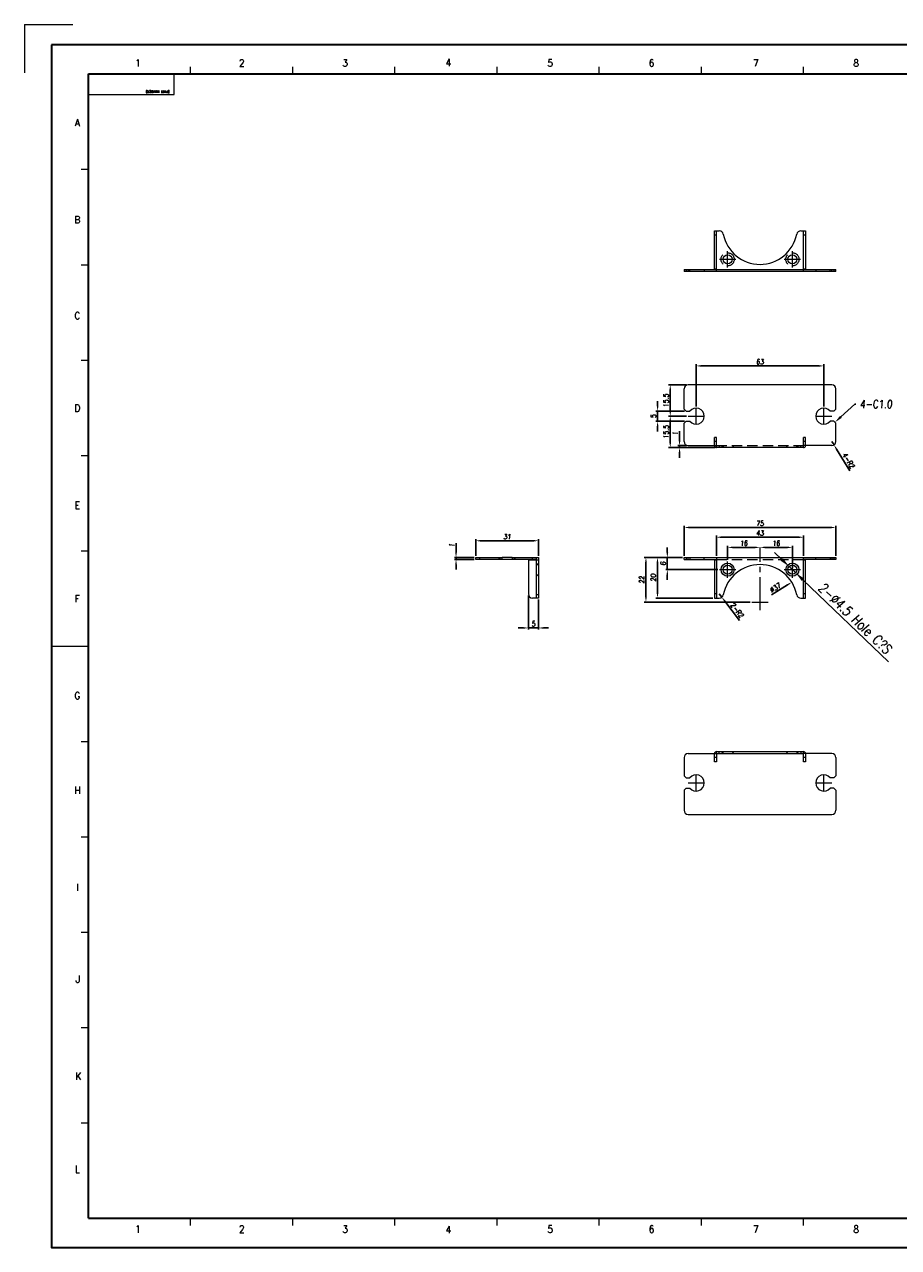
# Model space of a CAD drawing. Header units: millimetres. Extents: x 4065 to 8083, y -652 to 5416.
# Tile 25 of 256: x 5146 to 5577, y 192 to 796. Entities that reach past the tile are written whole.
import ezdxf
from ezdxf import colors
from ezdxf.entities.mleader import LeaderData, LeaderLine
from ezdxf.enums import TextEntityAlignment as Align
from ezdxf.math import Vec2, Vec3

# ---------------------------------------------------------------- set-up
doc = ezdxf.new("R2010")
doc.units = ezdxf.units.MM
doc.header["$LTSCALE"] = 0.8
doc.header["$PDMODE"] = 3
doc.header["$PDSIZE"] = 0.3125
for name, pattern in [('CENTER', [50.8, 31.75, -6.35, 6.35, -6.35]), ('CENTER2', [28.575, 19.05, -3.175, 3.175, -3.175]), ('HIDDEN', [9.525, 6.35, -3.175])]:
    doc.linetypes.add(name, pattern=pattern)
doc.layers.get('0').update_dxf_attribs({"linetype": 'CONTINUOUS', "lineweight": 0})
doc.layers.get('Defpoints').update_dxf_attribs({"linetype": 'CONTINUOUS', "lineweight": 0})
for name, color, linetype, lineweight in [('1', 2, 'CENTER', 0), ('2', 3, 'CONTINUOUS', 0), ('3', 5, 'HIDDEN', 0), ('4', 1, 'CENTER2', 9)]:
    doc.layers.add(name, color=color, linetype=linetype, lineweight=lineweight)
doc.styles.get("Standard").update_dxf_attribs({"font": 'romans.shx', "width": 0.8, "oblique": 5, "bigfont": 'whgtxt.shx'})
doc.dimstyles.get("Standard").update_dxf_attribs({"dimtxt": 2.5, "dimasz": 2.5, "dimexe": 0.8, "dimexo": 0.8, "dimgap": 0.8, "dimtad": 1, "dimdsep": 46, "dimtxsty": 'Standard', "dimcen": 0, "dimclrd": 3, "dimclre": 3, "dimclrt": 3, "dimazin": 0, "dimtp": 0.001, "dimtm": 0.001, "dimtfac": 1, "dimtmove": 0, "dimatfit": 3, "dimfxl": 0, "dimtolj": 1, "dimarcsym": 0})

# ---------------------------------------------------------------- blocks, each defined once
blk = doc.blocks.new('*D101')
at = {"layer": '2', "color": 3, "lineweight": -2}
for p, q in [((5519.61, 531.68), (5516.01, 535.14)), ((5523.22, 528.21), (5526.47, 525.1)), ((5572.27, 481.11), (5530.07, 521.63))]:
    blk.add_line(p, q, dxfattribs=at)
at = {"layer": '2', "color": 3}
for points in [[(5520.19, 532.28), (5519.04, 531.07), (5523.22, 528.21)], [(5530.65, 522.23), (5529.5, 521.03), (5526.47, 525.1)]]:
    blk.add_solid(points, dxfattribs=at)
at = {"layer": 'Defpoints', "color": 0}
for p in [(5523.22, 528.21), (5526.47, 525.1)]:
    blk.add_point(p, dxfattribs=at)
at = {"layer": '2', "color": 3, "insert": (5555.82, 502.6), "char_height": 5, "attachment_point": 5, "rotation": 316.16272}
blk.add_mtext('\\A1;2-∅4.5 Hole C?S', dxfattribs=at)
blk = doc.blocks.new('*D664')
at = {"layer": '2', "color": 3, "lineweight": -2}
for p, q in [((5394.47, 513.85), (5394.47, 497.06)), ((5399.47, 511.85), (5399.47, 497.06)), ((5391.97, 497.86), (5389.47, 497.86)), ((5394.47, 497.86), (5399.47, 497.86)), ((5401.97, 497.86), (5404.47, 497.86))]:
    blk.add_line(p, q, dxfattribs=at)
at = {"layer": '2', "color": 3}
for points in [[(5391.97, 498.28), (5391.97, 497.45), (5394.47, 497.86)], [(5401.97, 498.28), (5401.97, 497.45), (5399.47, 497.86)]]:
    blk.add_solid(points, dxfattribs=at)
at = {"layer": 'Defpoints', "color": 0}
for p in [(5394.47, 514.65), (5399.47, 512.65), (5399.47, 497.86)]:
    blk.add_point(p, dxfattribs=at)
at = {"layer": '2', "color": 3, "insert": (5396.97, 499.91), "char_height": 2.5, "attachment_point": 5}
blk.add_mtext('\\A1;5', dxfattribs=at)
blk = doc.blocks.new('*D665')
at = {"layer": '2', "color": 3, "lineweight": -2}
for p, q in [((5368.47, 533.45), (5368.47, 541.72)), ((5370.97, 540.92), (5396.97, 540.92)), ((5399.47, 533.45), (5399.47, 541.72))]:
    blk.add_line(p, q, dxfattribs=at)
at = {"layer": '2', "color": 3}
for points in [[(5370.97, 541.33), (5370.97, 540.5), (5368.47, 540.92)], [(5396.97, 541.33), (5396.97, 540.5), (5399.47, 540.92)]]:
    blk.add_solid(points, dxfattribs=at)
at = {"layer": 'Defpoints', "color": 0}
for p in [(5399.47, 540.92), (5368.47, 532.65), (5399.47, 532.65)]:
    blk.add_point(p, dxfattribs=at)
at = {"layer": '2', "color": 3, "insert": (5383.97, 542.97), "char_height": 2.5, "attachment_point": 5}
blk.add_mtext('\\A1;31', dxfattribs=at)
blk = doc.blocks.new('*D666')
at = {"layer": '2', "color": 3, "lineweight": -2}
for p, q in [((5463.08, 535.15), (5463.08, 537.65)), ((5470.54, 532.65), (5462.28, 532.65)), ((5463.08, 532.65), (5463.08, 526.65)), ((5488.04, 526.65), (5462.28, 526.65)), ((5463.08, 524.15), (5463.08, 521.65))]:
    blk.add_line(p, q, dxfattribs=at)
at = {"layer": '2', "color": 3}
for points in [[(5462.66, 535.15), (5463.5, 535.15), (5463.08, 532.65)], [(5462.66, 524.15), (5463.5, 524.15), (5463.08, 526.65)]]:
    blk.add_solid(points, dxfattribs=at)
at = {"layer": 'Defpoints', "color": 0}
for p in [(5471.34, 532.65), (5463.08, 526.65), (5488.84, 526.65)]:
    blk.add_point(p, dxfattribs=at)
at = {"layer": '2', "color": 3, "insert": (5461.03, 529.65), "char_height": 2.5, "attachment_point": 5, "rotation": 90}
blk.add_mtext('\\A1;6', dxfattribs=at)
blk = doc.blocks.new('*D667')
at = {"layer": '2', "color": 3, "lineweight": -2}
for p, q in [((5470.54, 532.65), (5457.42, 532.65)), ((5458.22, 530.15), (5458.22, 515.15)), ((5485.54, 512.65), (5457.42, 512.65))]:
    blk.add_line(p, q, dxfattribs=at)
at = {"layer": '2', "color": 3}
for points in [[(5457.8, 530.15), (5458.64, 530.15), (5458.22, 532.65)], [(5457.8, 515.15), (5458.64, 515.15), (5458.22, 512.65)]]:
    blk.add_solid(points, dxfattribs=at)
at = {"layer": 'Defpoints', "color": 0}
for p in [(5471.34, 532.65), (5458.22, 512.65), (5486.34, 512.65)]:
    blk.add_point(p, dxfattribs=at)
at = {"layer": '2', "color": 3, "insert": (5456.17, 522.65), "char_height": 2.5, "attachment_point": 5, "rotation": 90}
blk.add_mtext('\\A1;20', dxfattribs=at)
blk = doc.blocks.new('*D668')
at = {"layer": '2', "color": 3, "lineweight": -2}
for p, q in [((5487.34, 533.45), (5487.34, 543.47)), ((5489.84, 542.67), (5527.84, 542.67)), ((5530.34, 533.45), (5530.34, 543.47))]:
    blk.add_line(p, q, dxfattribs=at)
at = {"layer": '2', "color": 3}
for points in [[(5489.84, 543.09), (5489.84, 542.25), (5487.34, 542.67)], [(5527.84, 543.09), (5527.84, 542.25), (5530.34, 542.67)]]:
    blk.add_solid(points, dxfattribs=at)
at = {"layer": 'Defpoints', "color": 0}
for p in [(5530.34, 542.67), (5487.34, 532.65), (5530.34, 532.65)]:
    blk.add_point(p, dxfattribs=at)
at = {"layer": '2', "color": 3, "insert": (5508.84, 544.72), "char_height": 2.5, "attachment_point": 5}
blk.add_mtext('\\A1;43', dxfattribs=at)
blk = doc.blocks.new('*D669')
at = {"layer": '2', "color": 3, "lineweight": -2}
for p, q in [((5492.84, 531.45), (5492.84, 538.45)), ((5495.34, 537.65), (5506.34, 537.65))]:
    blk.add_line(p, q, dxfattribs=at)
at = {"layer": '2', "color": 3}
for points in [[(5495.34, 538.07), (5495.34, 537.24), (5492.84, 537.65)], [(5506.34, 538.07), (5506.34, 537.24), (5508.84, 537.65)]]:
    blk.add_solid(points, dxfattribs=at)
at = {"layer": 'Defpoints', "color": 0}
for p in [(5508.84, 537.65), (5508.84, 537.65), (5492.84, 530.65)]:
    blk.add_point(p, dxfattribs=at)
at = {"layer": '2', "color": 3, "insert": (5500.84, 539.7), "char_height": 2.5, "attachment_point": 5}
blk.add_mtext('\\A1;16', dxfattribs=at)
blk = doc.blocks.new('*D670')
at = {"layer": '2', "color": 3, "lineweight": -2}
for p, q in [((5511.34, 537.65), (5522.34, 537.65)), ((5524.84, 527.45), (5524.84, 538.45))]:
    blk.add_line(p, q, dxfattribs=at)
at = {"layer": '2', "color": 3}
for points in [[(5511.34, 538.07), (5511.34, 537.24), (5508.84, 537.65)], [(5522.34, 538.07), (5522.34, 537.24), (5524.84, 537.65)]]:
    blk.add_solid(points, dxfattribs=at)
at = {"layer": 'Defpoints', "color": 0}
for p in [(5508.84, 537.65), (5524.84, 537.65), (5524.84, 526.65)]:
    blk.add_point(p, dxfattribs=at)
at = {"layer": '2', "color": 3, "insert": (5516.84, 539.7), "char_height": 2.5, "attachment_point": 5}
blk.add_mtext('\\A1;16', dxfattribs=at)
blk = doc.blocks.new('*D671')
at = {"layer": '2', "color": 3, "lineweight": -2}
for p, q in [((5471.34, 533.45), (5471.34, 548.28)), ((5473.84, 547.48), (5543.84, 547.48)), ((5546.34, 533.45), (5546.34, 548.28))]:
    blk.add_line(p, q, dxfattribs=at)
at = {"layer": '2', "color": 3}
for points in [[(5473.84, 547.9), (5473.84, 547.07), (5471.34, 547.48)], [(5543.84, 547.9), (5543.84, 547.07), (5546.34, 547.48)]]:
    blk.add_solid(points, dxfattribs=at)
at = {"layer": 'Defpoints', "color": 0}
for p in [(5546.34, 547.48), (5471.34, 532.65), (5546.34, 532.65)]:
    blk.add_point(p, dxfattribs=at)
at = {"layer": '2', "color": 3, "insert": (5508.84, 549.53), "char_height": 2.5, "attachment_point": 5}
blk.add_mtext('\\A1;75', dxfattribs=at)
blk = doc.blocks.new('*D672')
at = {"layer": '2', "color": 3, "lineweight": -2}
blk.add_line((5514.55, 514.22), (5522.41, 519.13), dxfattribs=at)
at = {"layer": '2', "color": 3}
blk.add_solid([(5522.19, 519.48), (5522.64, 518.78), (5524.53, 520.45)], dxfattribs=at)
at = {"layer": 'Defpoints', "color": 0}
for p in [(5524.53, 520.45), (5493.15, 500.85)]:
    blk.add_point(p, dxfattribs=at)
at = {"layer": '2', "color": 3, "insert": (5516.34, 517.75), "char_height": 2.5, "attachment_point": 5, "rotation": 31.99117}
blk.add_mtext('\\A1;∅37', dxfattribs=at)
blk = doc.blocks.new('*D673')
at = {"layer": '2', "color": 3, "lineweight": -2}
for p, q in [((5488.74, 514.65), (5489.96, 513.07)), ((5498.78, 501.58), (5491.48, 511.08))]:
    blk.add_line(p, q, dxfattribs=at)
at = {"layer": '2', "color": 3}
blk.add_solid([(5491.81, 511.34), (5491.15, 510.83), (5489.96, 513.07)], dxfattribs=at)
at = {"layer": 'Defpoints', "color": 0}
for p in [(5488.74, 514.65), (5489.96, 513.07)]:
    blk.add_point(p, dxfattribs=at)
at = {"layer": '2', "color": 3, "insert": (5497.54, 506.56), "char_height": 2.5, "attachment_point": 5, "rotation": 307.52498}
blk.add_mtext('\\A1;2-R2', dxfattribs=at)
blk = doc.blocks.new('*D674')
at = {"layer": '2', "color": 3, "lineweight": -2}
for p, q in [((5358.73, 535.15), (5358.73, 539.77)), ((5367.67, 532.65), (5357.93, 532.65)), ((5367.67, 531.65), (5357.93, 531.65)), ((5358.73, 531.65), (5358.73, 532.65)), ((5358.73, 529.15), (5358.73, 526.65))]:
    blk.add_line(p, q, dxfattribs=at)
at = {"layer": '2', "color": 3}
for points in [[(5358.31, 535.15), (5359.15, 535.15), (5358.73, 532.65)], [(5358.31, 529.15), (5359.15, 529.15), (5358.73, 531.65)]]:
    blk.add_solid(points, dxfattribs=at)
at = {"layer": 'Defpoints', "color": 0}
for p in [(5358.73, 532.65), (5368.47, 532.65), (5368.47, 531.65)]:
    blk.add_point(p, dxfattribs=at)
at = {"layer": '2', "color": 3, "insert": (5356.68, 538.71), "char_height": 2.5, "attachment_point": 5, "rotation": 90}
blk.add_mtext('\\A1;1', dxfattribs=at)
blk = doc.blocks.new('*D675')
at = {"layer": '2', "color": 3, "lineweight": -2}
for p, q in [((5477.34, 607.23), (5477.34, 628.06)), ((5479.84, 627.26), (5537.84, 627.26)), ((5540.34, 607.23), (5540.34, 628.06))]:
    blk.add_line(p, q, dxfattribs=at)
at = {"layer": '2', "color": 3}
for points in [[(5479.84, 627.68), (5479.84, 626.85), (5477.34, 627.26)], [(5537.84, 627.68), (5537.84, 626.85), (5540.34, 627.26)]]:
    blk.add_solid(points, dxfattribs=at)
at = {"layer": 'Defpoints', "color": 0}
for p in [(5540.34, 627.26), (5477.34, 606.43), (5540.34, 606.43)]:
    blk.add_point(p, dxfattribs=at)
at = {"layer": '2', "color": 3, "insert": (5508.84, 629.31), "char_height": 2.5, "attachment_point": 5}
blk.add_mtext('\\A1;63', dxfattribs=at)
blk = doc.blocks.new('*D676')
at = {"layer": '2', "color": 3, "lineweight": -2}
for p, q in [((5471.54, 604.93), (5457.48, 604.93)), ((5458.28, 607.43), (5458.28, 609.93)), ((5458.28, 599.93), (5458.28, 604.93)), ((5471.54, 599.93), (5457.48, 599.93)), ((5458.28, 597.43), (5458.28, 594.93))]:
    blk.add_line(p, q, dxfattribs=at)
at = {"layer": '2', "color": 3}
for points in [[(5457.87, 607.43), (5458.7, 607.43), (5458.28, 604.93)], [(5457.87, 597.43), (5458.7, 597.43), (5458.28, 599.93)]]:
    blk.add_solid(points, dxfattribs=at)
at = {"layer": 'Defpoints', "color": 0}
for p in [(5458.28, 604.93), (5472.34, 604.93), (5472.34, 599.93)]:
    blk.add_point(p, dxfattribs=at)
at = {"layer": '2', "color": 3, "insert": (5456.23, 602.43), "char_height": 2.5, "attachment_point": 5, "rotation": 90}
blk.add_mtext('\\A1;5', dxfattribs=at)
blk = doc.blocks.new('*D677')
at = {"layer": '2', "color": 3, "lineweight": -2}
for p, q in [((5472.54, 617.93), (5463.72, 617.93)), ((5464.52, 604.93), (5464.52, 615.43)), ((5472.54, 602.43), (5463.72, 602.43))]:
    blk.add_line(p, q, dxfattribs=at)
at = {"layer": '2', "color": 3}
for points in [[(5464.1, 615.43), (5464.93, 615.43), (5464.52, 617.93)], [(5464.1, 604.93), (5464.93, 604.93), (5464.52, 602.43)]]:
    blk.add_solid(points, dxfattribs=at)
at = {"layer": 'Defpoints', "color": 0}
for p in [(5464.52, 617.93), (5473.34, 617.93), (5473.34, 602.43)]:
    blk.add_point(p, dxfattribs=at)
at = {"layer": '2', "color": 3, "insert": (5462.47, 610.18), "char_height": 2.5, "attachment_point": 5, "rotation": 90}
blk.add_mtext('\\A1;15.5', dxfattribs=at)
blk = doc.blocks.new('*D678')
at = {"layer": '2', "color": 3, "lineweight": -2}
for p, q in [((5472.54, 602.43), (5463.72, 602.43)), ((5464.52, 599.93), (5464.52, 589.43)), ((5486.54, 586.93), (5463.72, 586.93))]:
    blk.add_line(p, q, dxfattribs=at)
at = {"layer": '2', "color": 3}
for points in [[(5464.1, 599.93), (5464.93, 599.93), (5464.52, 602.43)], [(5464.1, 589.43), (5464.93, 589.43), (5464.52, 586.93)]]:
    blk.add_solid(points, dxfattribs=at)
at = {"layer": 'Defpoints', "color": 0}
for p in [(5473.34, 602.43), (5464.52, 586.93), (5487.34, 586.93)]:
    blk.add_point(p, dxfattribs=at)
at = {"layer": '2', "color": 3, "insert": (5462.47, 594.68), "char_height": 2.5, "attachment_point": 5, "rotation": 90}
blk.add_mtext('\\A1;15.5', dxfattribs=at)
blk = doc.blocks.new('*D679')
at = {"layer": '2', "color": 3, "lineweight": -2}
for p, q in [((5469.12, 590.43), (5469.12, 595.05)), ((5472.54, 587.93), (5468.32, 587.93)), ((5486.54, 586.93), (5468.32, 586.93)), ((5469.12, 586.93), (5469.12, 587.93)), ((5469.12, 584.43), (5469.12, 581.93))]:
    blk.add_line(p, q, dxfattribs=at)
at = {"layer": '2', "color": 3}
for points in [[(5468.7, 590.43), (5469.53, 590.43), (5469.12, 587.93)], [(5468.7, 584.43), (5469.53, 584.43), (5469.12, 586.93)]]:
    blk.add_solid(points, dxfattribs=at)
at = {"layer": 'Defpoints', "color": 0}
for p in [(5469.12, 587.93), (5473.34, 587.93), (5487.34, 586.93)]:
    blk.add_point(p, dxfattribs=at)
at = {"layer": '2', "color": 3, "insert": (5467.07, 593.99), "char_height": 2.5, "attachment_point": 5, "rotation": 90}
blk.add_mtext('\\A1;1', dxfattribs=at)
blk = doc.blocks.new('*D680')
at = {"layer": '2', "color": 3, "lineweight": -2}
for p, q in [((5544.34, 589.93), (5545.39, 588.22)), ((5553.23, 575.42), (5546.69, 586.09))]:
    blk.add_line(p, q, dxfattribs=at)
at = {"layer": '2', "color": 3}
blk.add_solid([(5547.05, 586.31), (5546.34, 585.87), (5545.39, 588.22)], dxfattribs=at)
at = {"layer": 'Defpoints', "color": 0}
for p in [(5544.34, 589.93), (5545.39, 588.22)]:
    blk.add_point(p, dxfattribs=at)
at = {"layer": '2', "color": 3, "insert": (5552.54, 580.46), "char_height": 2.5, "attachment_point": 5, "rotation": 301.47298}
blk.add_mtext('\\A1;4-R2', dxfattribs=at)
blk = doc.blocks.new('*D681')
at = {"layer": '2', "color": 3, "lineweight": -2}
for p, q in [((5470.54, 532.65), (5451.72, 532.65)), ((5452.52, 513.15), (5452.52, 530.15)), ((5504.04, 510.65), (5451.72, 510.65))]:
    blk.add_line(p, q, dxfattribs=at)
at = {"layer": '2', "color": 3}
for points in [[(5452.1, 530.15), (5452.94, 530.15), (5452.52, 532.65)], [(5452.1, 513.15), (5452.94, 513.15), (5452.52, 510.65)]]:
    blk.add_solid(points, dxfattribs=at)
at = {"layer": 'Defpoints', "color": 0}
for p in [(5452.52, 532.65), (5471.34, 532.65), (5504.84, 510.65)]:
    blk.add_point(p, dxfattribs=at)
at = {"layer": '2', "color": 3, "insert": (5450.47, 521.65), "char_height": 2.5, "attachment_point": 5, "rotation": 90}
blk.add_mtext('\\A1;22', dxfattribs=at)

msp = doc.modelspace()

# ---------------------------------------------------------------- linework, layer by layer
at = {"color": 7, "linetype": 'Continuous'}
for p, q in [((5227.65, 771.455), (5227.65, 774.982)), ((5278.096, 771.455), (5278.096, 774.982)), ((5328.542, 771.455), (5328.542, 774.982)), ((5378.988, 771.455), (5378.988, 774.982)), ((5429.435, 771.455), (5429.435, 774.982)), ((5479.881, 771.455), (5479.881, 774.982)), ((5530.327, 771.455), (5530.327, 774.982)), ((5177.203, 771.455), (5219.536, 771.455)), ((5177.203, 761.295), (5177.203, 771.455)), ((5219.536, 761.295), (5219.536, 771.455)), ((5177.203, 761.295), (5219.536, 761.295)), ((5173.676, 724.36), (5177.203, 724.36)), ((5173.676, 677.265), (5177.203, 677.265)), ((5173.676, 630.17), (5177.203, 630.17)), ((5173.676, 583.075), (5177.203, 583.075)), ((5173.676, 535.98), (5177.203, 535.98)), ((5159.565, 488.885), (5177.203, 488.885)), ((5173.676, 441.79), (5177.203, 441.79)), ((5173.676, 394.695), (5177.203, 394.695)), ((5173.676, 347.601), (5177.203, 347.601)), ((5173.676, 300.506), (5177.203, 300.506)), ((5173.676, 253.411), (5177.203, 253.411)), ((5227.65, 202.788), (5227.65, 206.316)), ((5278.096, 202.788), (5278.096, 206.316)), ((5328.542, 202.788), (5328.542, 206.316)), ((5378.988, 202.788), (5378.988, 206.316)), ((5429.435, 202.788), (5429.435, 206.316)), ((5479.881, 202.788), (5479.881, 206.316)), ((5530.327, 202.788), (5530.327, 206.316))]:
    msp.add_line(p, q, dxfattribs=at)
at = {"color": 7, "linetype": 'Continuous', "lineweight": 35}
for p, q in [((5177.203, 206.316), (5177.203, 771.455)), ((5177.203, 771.455), (5984.343, 771.455)), ((5177.203, 206.316), (5984.343, 206.316))]:
    msp.add_line(p, q, dxfattribs=at)
for p, q in [((5486.344, 675.014), (5486.344, 693.914)), ((5486.344, 693.914), (5488.738, 693.914)), ((5487.344, 691.914), (5486.344, 691.914)), ((5487.344, 674.914), (5487.344, 693.914)), ((5528.95, 693.914), (5531.344, 693.914)), ((5530.344, 674.914), (5530.344, 693.914)), ((5531.344, 691.914), (5530.344, 691.914)), ((5531.344, 693.914), (5531.344, 675.014)), ((5471.344, 674.914), (5471.344, 673.914)), ((5471.344, 674.914), (5546.344, 674.914)), ((5546.344, 673.914), (5471.344, 673.914)), ((5473.344, 674.914), (5473.344, 673.914)), ((5487.344, 675.014), (5486.344, 675.014)), ((5531.344, 675.014), (5530.344, 675.014)), ((5544.344, 673.914), (5544.344, 674.914)), ((5546.344, 673.914), (5546.344, 674.914)), ((5544.344, 617.93), (5473.344, 617.93)), ((5471.344, 605.93), (5471.344, 615.93)), ((5546.344, 605.93), (5546.344, 615.93)), ((5471.344, 605.93), (5472.344, 604.93)), ((5472.344, 604.93), (5474.222, 604.93)), ((5545.344, 604.93), (5543.467, 604.93)), ((5545.344, 604.93), (5546.344, 605.93)), ((5472.344, 599.93), (5471.344, 598.93)), ((5471.344, 589.93), (5471.344, 598.93)), ((5472.344, 599.93), (5474.222, 599.93)), ((5545.344, 599.93), (5543.467, 599.93)), ((5546.344, 598.93), (5545.344, 599.93)), ((5546.344, 589.93), (5546.344, 598.93)), ((5473.344, 587.93), (5487.344, 587.93)), ((5487.344, 586.93), (5487.344, 587.93)), ((5530.344, 586.93), (5487.344, 586.93)), ((5544.344, 587.93), (5530.344, 587.93)), ((5530.344, 586.93), (5530.344, 587.93)), ((5368.465, 531.654), (5368.465, 532.654)), ((5368.465, 532.654), (5381.465, 532.654)), ((5381.465, 531.654), (5368.465, 531.654)), ((5370.465, 531.654), (5370.465, 532.654)), ((5380.465, 531.654), (5380.465, 532.654)), ((5381.465, 531.654), (5381.465, 532.654)), ((5386.458, 532.654), (5381.473, 532.654)), ((5386.458, 531.654), (5381.473, 531.654)), ((5386.465, 532.654), (5386.465, 531.654)), ((5386.465, 532.654), (5399.465, 532.654)), ((5398.465, 531.654), (5386.465, 531.654)), ((5387.465, 532.654), (5387.465, 531.654)), ((5394.465, 531.554), (5399.465, 531.554)), ((5394.465, 531.554), (5394.465, 514.654)), ((5396.465, 531.654), (5396.465, 532.654)), ((5398.465, 512.654), (5398.465, 532.654)), ((5399.465, 532.654), (5399.465, 512.654)), ((5471.344, 531.654), (5471.344, 532.654)), ((5471.344, 532.654), (5546.344, 532.654)), ((5471.344, 531.654), (5487.344, 531.654)), ((5473.344, 531.654), (5473.344, 532.654)), ((5486.344, 531.554), (5486.344, 512.654)), ((5486.344, 531.554), (5487.344, 531.554)), ((5487.344, 532.654), (5487.344, 512.654)), ((5530.344, 512.654), (5530.344, 532.654)), ((5546.344, 531.654), (5530.344, 531.654)), ((5530.344, 531.554), (5531.344, 531.554)), ((5531.344, 512.654), (5531.344, 531.554)), ((5544.344, 532.654), (5544.344, 531.654)), ((5546.344, 532.654), (5546.344, 531.654)), ((5399.465, 512.654), (5396.465, 512.654)), ((5486.344, 512.654), (5488.738, 512.654)), ((5528.95, 512.654), (5531.344, 512.654)), ((5473.344, 435.816), (5486.344, 435.816)), ((5486.344, 431.816), (5486.344, 435.816)), ((5487.344, 436.816), (5530.344, 436.816)), ((5487.344, 435.816), (5487.344, 431.816)), ((5487.344, 435.816), (5530.344, 435.816)), ((5488.738, 435.816), (5488.738, 436.816)), ((5490.7, 435.816), (5490.7, 436.816)), ((5526.989, 436.816), (5526.989, 435.816)), ((5528.95, 436.816), (5528.95, 435.816)), ((5530.344, 431.816), (5530.344, 435.816)), ((5544.344, 435.816), (5531.344, 435.816)), ((5531.344, 435.816), (5531.344, 431.816)), ((5471.344, 433.816), (5471.344, 424.816)), ((5487.344, 433.816), (5486.344, 433.816)), ((5487.344, 431.816), (5486.344, 431.816)), ((5531.344, 433.816), (5530.344, 433.816)), ((5531.344, 431.816), (5530.344, 431.816)), ((5546.344, 433.816), (5546.344, 424.816)), ((5471.344, 424.816), (5472.344, 423.816)), ((5472.344, 423.816), (5474.222, 423.816)), ((5545.344, 423.816), (5543.467, 423.816)), ((5545.344, 423.816), (5546.344, 424.816)), ((5472.344, 418.816), (5471.344, 417.816)), ((5471.344, 417.816), (5471.344, 407.816)), ((5472.344, 418.816), (5474.222, 418.816)), ((5545.344, 418.816), (5543.467, 418.816)), ((5546.344, 417.816), (5545.344, 418.816)), ((5546.344, 417.816), (5546.344, 407.816)), ((5473.344, 405.816), (5544.344, 405.816))]:
    msp.add_line(p, q)
msp.add_lwpolyline([(5159.009, 785.885), (5159.009, 191.885), (5999.009, 191.885), (5999.009, 785.885)], close=True, dxfattribs=at)
for centre, radius in [((5492.844, 679.914), 2.25), ((5524.844, 679.914), 2.25), ((5492.844, 526.654), 3.25), ((5492.844, 526.654), 2.25), ((5524.844, 526.654), 3.25), ((5524.844, 526.654), 2.25)]:
    msp.add_circle(centre, radius)
for centre, radius, start, end in [((5488.738, 691.914), 2, 11.251848, 90), ((5508.844, 695.914), 18.5, 191.251848, 348.748152), ((5528.95, 691.914), 2, 90, 168.748152), ((5473.344, 615.93), 2, 90, 180), ((5544.344, 615.93), 2, 0, 90), ((5477.344, 602.43), 4, 218.682187, 141.317813), ((5540.344, 602.43), 4, 38.682187, 321.317813), ((5473.344, 589.93), 2, 180, 270), ((5487.344, 587.93), 1, 180, 270), ((5530.344, 587.93), 1, 270, 0), ((5544.344, 589.93), 2, 270, 0), ((5508.844, 510.654), 18.5, 11.251848, 168.748152), ((5396.465, 514.654), 2, 180, 270), ((5488.738, 514.654), 2, 270, 348.748152), ((5528.95, 514.654), 2, 191.251848, 270), ((5473.344, 433.816), 2, 90, 180), ((5487.344, 435.816), 1, 90, 180), ((5530.344, 435.816), 1, 0, 90), ((5544.344, 433.816), 2, 0, 90), ((5477.344, 421.316), 4, 218.682187, 141.317813), ((5540.344, 421.316), 4, 38.682187, 321.317813), ((5473.344, 407.816), 2, 180, 270), ((5544.344, 407.816), 2, 270, 0)]:
    msp.add_arc(centre, radius, start, end)
at = {"layer": '1'}
for p, q in [((5145.622, 795.893), (5169.583, 795.893)), ((5145.622, 795.893), (5145.622, 771.932)), ((5492.844, 675.914), (5492.844, 683.914)), ((5524.844, 675.914), (5524.844, 683.914)), ((5488.844, 679.914), (5496.844, 679.914)), ((5520.844, 679.914), (5528.844, 679.914)), ((5477.344, 598.43), (5477.344, 606.43)), ((5540.344, 598.43), (5540.344, 606.43)), ((5473.344, 602.43), (5481.344, 602.43)), ((5536.344, 602.43), (5544.344, 602.43)), ((5488.844, 526.654), (5496.844, 526.654)), ((5492.844, 522.654), (5492.844, 530.654)), ((5520.844, 526.654), (5528.844, 526.654)), ((5524.844, 522.654), (5524.844, 530.654)), ((5508.844, 506.654), (5508.844, 514.654)), ((5504.844, 510.654), (5512.844, 510.654)), ((5477.344, 417.316), (5477.344, 425.316)), ((5540.344, 417.316), (5540.344, 425.316)), ((5473.344, 421.316), (5481.344, 421.316)), ((5536.344, 421.316), (5544.344, 421.316))]:
    msp.add_line(p, q, dxfattribs=at)
at = {"layer": '3'}
for p, q in [((5472.344, 674.914), (5472.344, 673.914)), ((5474.222, 673.914), (5474.222, 674.914)), ((5481.344, 674.914), (5481.344, 673.914)), ((5487.344, 673.914), (5487.344, 674.914)), ((5530.344, 673.914), (5530.344, 674.914)), ((5536.344, 674.914), (5536.344, 673.914)), ((5543.467, 673.914), (5543.467, 674.914)), ((5545.344, 674.914), (5545.344, 673.914)), ((5486.344, 587.93), (5486.344, 591.93)), ((5487.344, 591.93), (5486.344, 591.93)), ((5487.344, 587.93), (5487.344, 591.93)), ((5531.344, 591.93), (5530.344, 591.93)), ((5530.344, 587.93), (5530.344, 591.93)), ((5531.344, 587.93), (5531.344, 591.93)), ((5487.344, 589.93), (5486.344, 589.93)), ((5487.344, 587.93), (5530.344, 587.93)), ((5488.738, 587.93), (5488.738, 586.93)), ((5490.594, 587.93), (5489.594, 586.93)), ((5490.7, 587.93), (5490.7, 586.93)), ((5495.094, 587.93), (5496.094, 586.93)), ((5522.594, 587.93), (5521.594, 586.93)), ((5526.989, 586.93), (5526.989, 587.93)), ((5527.094, 587.93), (5528.094, 586.93)), ((5528.95, 586.93), (5528.95, 587.93)), ((5531.344, 589.93), (5530.344, 589.93)), ((5379.965, 531.654), (5379.965, 532.654)), ((5381.473, 532.654), (5381.465, 532.654)), ((5381.473, 531.654), (5381.465, 531.654)), ((5386.465, 532.654), (5386.458, 532.654)), ((5386.465, 531.654), (5386.458, 531.654)), ((5387.965, 531.654), (5387.965, 532.654)), ((5472.344, 532.654), (5472.344, 531.654)), ((5474.222, 532.654), (5474.222, 531.654)), ((5481.344, 531.654), (5481.344, 532.654)), ((5487.344, 531.654), (5530.344, 531.654)), ((5536.344, 531.654), (5536.344, 532.654)), ((5543.467, 532.654), (5543.467, 531.654)), ((5545.344, 532.654), (5545.344, 531.654)), ((5398.465, 528.904), (5399.465, 529.904)), ((5398.465, 529.154), (5399.465, 529.154)), ((5398.465, 524.404), (5399.465, 523.404)), ((5399.465, 514.264), (5398.465, 514.264)), ((5487.344, 514.654), (5486.344, 514.654)), ((5531.344, 514.654), (5530.344, 514.654)), ((5486.344, 435.816), (5487.344, 435.816)), ((5487.344, 435.816), (5487.344, 436.816)), ((5490.594, 435.816), (5489.594, 436.816)), ((5496.094, 436.816), (5495.094, 435.816)), ((5522.594, 435.816), (5521.594, 436.816)), ((5528.094, 436.816), (5527.094, 435.816)), ((5530.344, 435.816), (5530.344, 436.816)), ((5531.344, 435.816), (5530.344, 435.816))]:
    msp.add_line(p, q, dxfattribs=at)
for centre in [(5492.844, 679.914), (5524.844, 679.914)]:
    msp.add_circle(centre, 3.25, dxfattribs=at)
at = {"layer": '4'}
msp.add_line((5508.844, 507.654), (5508.844, 537.654), dxfattribs=at)

# ---------------------------------------------------------------- texts
at = {"color": 7, "linetype": 'Continuous', "width": 0.933333}
for s, p in [('1', (5201.633, 776.815)), ('2', (5252.93, 776.815)), ('3', (5303.968, 776.815)), ('4', (5355.007, 777.073)), ('5', (5405.272, 776.815)), ('6', (5455.279, 776.815)), ('7', (5506.834, 776.815)), ('8', (5556.326, 776.815)), ('A', (5171.732, 747.429)), ('B', (5171.732, 699.484)), ('C', (5171.732, 652.054)), ('D', (5171.732, 606.429)), ('E', (5171.732, 558.483)), ('F', (5171.732, 512.342)), ('G', (5171.732, 464.397)), ('H', (5171.732, 417.74)), ('I', (5171.732, 369.795)), ('J', (5171.99, 324.428)), ('K', (5172.247, 276.482)), ('L', (5171.732, 230.599)), ('1', (5201.633, 200.955)), ('2', (5252.93, 200.955)), ('3', (5303.968, 200.955)), ('4', (5355.007, 200.698)), ('5', (5405.272, 200.955)), ('6', (5455.279, 200.955)), ('7', (5506.834, 200.955)), ('8', (5556.326, 200.955))]:
    msp.add_text(s, height=3.528, dxfattribs=at).set_placement(p, align=Align.MIDDLE_CENTER)
msp.add_text('(PART NUMBER)', height=1.17761, rotation=180, dxfattribs=at).set_placement((5205.62, 762.053), align=Align.TOP_RIGHT)

# ---------------------------------------------------------------- dimensions: what is measured, and where the dimension line sits
at = {"layer": '2'}
for base, p1, p2, picture, middle in [((5540.344, 627.263), (5477.344, 606.43), (5540.344, 606.43), '*D675', (5508.844, 629.313)), ((5546.344, 547.483), (5471.344, 532.654), (5546.344, 532.654), '*D671', (5508.844, 549.533)), ((5399.465, 540.916), (5368.465, 532.654), (5399.465, 532.654), '*D665', (5383.965, 542.966)), ((5508.844, 537.654), (5492.844, 530.654), (5508.844, 537.654), '*D669', (5500.844, 539.704)), ((5524.844, 537.654), (5508.844, 537.654), (5524.844, 526.654), '*D670', (5516.844, 539.704)), ((5399.465, 497.864), (5394.465, 514.654), (5399.465, 512.654), '*D664', (5396.965, 499.914))]:
    dim = msp.add_linear_dim(base=base, p1=p1, p2=p2, dimstyle='Standard', override={"dimazin": 2}, dxfattribs=at)
    dim.commit()
    dim.dimension.update_dxf_attribs({"geometry": picture, "text_midpoint": middle})
for base, p1, p2, picture, middle in [((5464.516, 617.93), (5473.344, 602.43), (5473.344, 617.93), '*D677', (5462.466, 610.18)), ((5464.516, 586.93), (5473.344, 602.43), (5487.344, 586.93), '*D678', (5462.466, 594.68)), ((5469.116, 587.93), (5487.344, 586.93), (5473.344, 587.93), '*D679', (5467.066, 593.989)), ((5358.731, 532.654), (5368.465, 531.654), (5368.465, 532.654), '*D674', (5356.681, 538.713)), ((5463.081, 526.654), (5471.344, 532.654), (5488.844, 526.654), '*D666', (5461.031, 529.654)), ((5452.52, 532.654), (5504.844, 510.654), (5471.344, 532.654), '*D681', (5450.47, 521.654)), ((5458.221, 512.654), (5471.344, 532.654), (5486.344, 512.654), '*D667', (5456.171, 522.654))]:
    dim = msp.add_linear_dim(base=base, p1=p1, p2=p2, angle=90, dimstyle='Standard', override={"dimazin": 2}, dxfattribs=at)
    dim.commit()
    dim.dimension.update_dxf_attribs({"geometry": picture, "text_midpoint": middle})
dim = msp.add_linear_dim(base=(5458.284, 604.93), p1=(5472.344, 599.93), p2=(5472.344, 604.93), angle=90, dimstyle='Standard', override={"dimazin": 2}, dxfattribs=at)
dim.commit()
dim.dimension.update_dxf_attribs({"geometry": '*D676', "text_midpoint": (5458.284, 602.43), "dimtype": 160})
for center, mpoint, text, picture, middle in [((5544.344, 589.93), (5545.389, 588.224), '4-<>', '*D680', (5550.796, 579.391)), ((5488.738, 514.654), (5489.957, 513.068), '2-<>', '*D673', (5495.916, 505.308))]:
    dim = msp.add_radius_dim(center=center, mpoint=mpoint, text=text, dimstyle='Standard', override={"dimazin": 2}, dxfattribs=at)
    dim.commit()
    dim.dimension.update_dxf_attribs({"geometry": picture, "text_midpoint": middle, "dimtype": 164})
dim = msp.add_linear_dim(base=(5530.344, 542.669), p1=(5487.344, 532.654), p2=(5530.344, 532.654), dimstyle='Standard', override={"dimazin": 2}, dxfattribs=at)
dim.commit()
dim.dimension.update_dxf_attribs({"geometry": '*D668', "text_midpoint": (5508.844, 542.669), "dimtype": 160})
dim = msp.add_diameter_dim_2p(p1=(5523.222, 528.212), p2=(5526.467, 525.095), text='2-<> Hole C?S', dimstyle='Standard', override={"dimscale": 2, "dimazin": 2}, dxfattribs=at)
dim.commit()
dim.dimension.update_dxf_attribs({"geometry": '*D101', "text_midpoint": (5555.817, 502.598)})
dim = msp.add_diameter_dim_2p(p1=(5493.154, 500.853), p2=(5524.535, 520.455), dimstyle='Standard', override={"dimazin": 2}, dxfattribs=at)
dim.commit()
dim.dimension.update_dxf_attribs({"geometry": '*D672', "text_midpoint": (5517.422, 516.012), "dimtype": 163})

# ---------------------------------------------------------------- leaders
ml = msp.add_multileader_mtext('Standard', dxfattribs=at)
ml.set_content('4-C1.0', color=256)
ml.set_leader_properties()
ml.build(insert=Vec2(0, 0))
ml.multileader.update_dxf_attribs({"text_right_attachment_type": 6, "dogleg_length": 0.36})
ctx = ml.context
ctx.base_point, ctx.plane_origin = Vec3(5556.108, 608.427), Vec3(5545.844, 599.43)
ctx.right_attachment = 6
notes = []
notes.append((ctx, [(0, (1, 1, 0), (5555.748, 608.427), (1, 0), 0.36, [(0, [(5545.844, 599.43)], 0, [])])]))
ctx.mtext.insert, ctx.mtext.flow_direction = Vec3(5558.108, 610.427), 5
for ctx, leaders in notes:
    for number, flags, end, landing, length, lines in leaders:
        leader = LeaderData()
        leader.index, (leader.has_last_leader_line, leader.has_dogleg_vector, leader.attachment_direction) = number, flags
        leader.last_leader_point, leader.dogleg_vector, leader.dogleg_length = Vec3(end), Vec3(landing), length
        for number, points, colour, breaks in lines:
            line = LeaderLine()
            line.index, line.vertices, line.color, line.breaks = number, Vec3.list(points), colors.encode_raw_color(colour), breaks
            leader.lines.append(line)
        ctx.leaders.append(leader)

doc.saveas('drawing.dxf')
